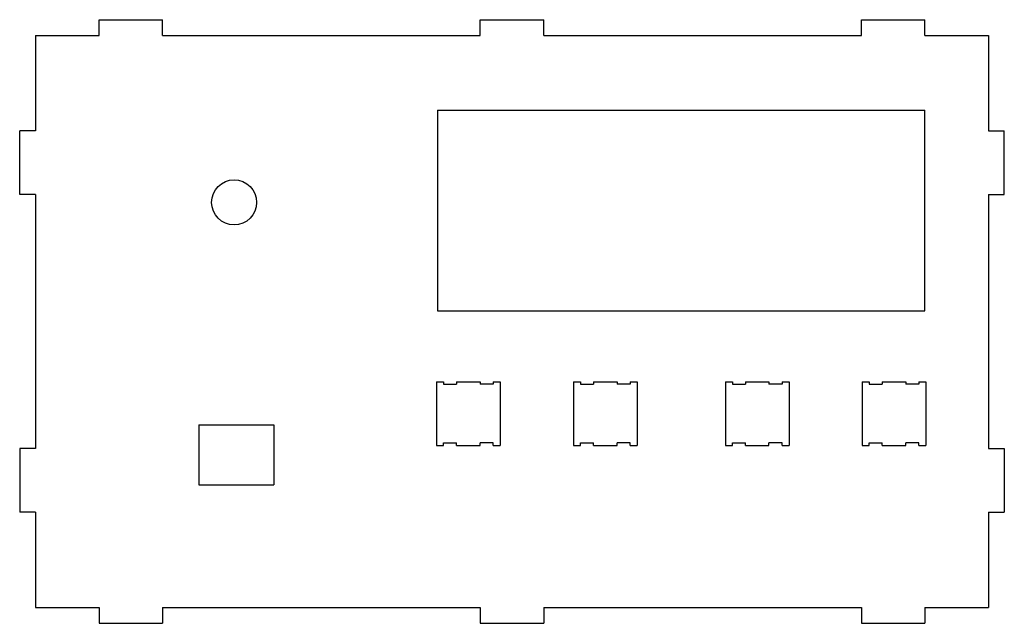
# Model space of a CAD drawing. Extents: x -98 to 98, y -60 to 60.
import ezdxf

# ---------------------------------------------------------------- set-up
doc = ezdxf.new("R2010")
doc.units = 0
doc.layers.add('VISIBLE', color=7, linetype='CONTINUOUS')

msp = doc.modelspace()

# ---------------------------------------------------------------- linework, layer by layer
at = {"layer": 'VISIBLE'}
for p, q in [((-82.55, 60.33), (-69.85, 60.33)), ((-82.55, 57.15), (-82.55, 60.33)), ((-69.85, 57.15), (-69.85, 60.33)), ((-6.35, 60.33), (6.35, 60.33)), ((-6.35, 57.15), (-6.35, 60.33)), ((6.35, 57.15), (6.35, 60.33)), ((69.85, 60.33), (82.55, 60.33)), ((69.85, 57.15), (69.85, 60.33)), ((82.55, 57.15), (82.55, 60.33)), ((-95.25, 57.15), (-82.55, 57.15)), ((-95.25, 57.15), (-95.25, 38.1)), ((-69.85, 57.15), (-6.35, 57.15)), ((6.35, 57.15), (69.85, 57.15)), ((82.55, 57.15), (95.25, 57.15)), ((95.25, 57.15), (95.25, 38.1)), ((-14.88, 42.24), (-14.88, 2.14)), ((-14.88, 42.24), (82.55, 42.24)), ((82.55, 2.14), (82.55, 42.24)), ((-95.25, 38.1), (-98.43, 38.1)), ((-98.43, 25.4), (-98.43, 38.1)), ((95.25, 38.1), (98.43, 38.1)), ((98.43, 25.4), (98.43, 38.1)), ((-95.25, 25.4), (-98.43, 25.4)), ((-95.25, 25.4), (-95.25, -25.4)), ((95.25, 25.4), (95.25, -25.4)), ((95.25, 25.4), (98.43, 25.4)), ((-14.88, 2.14), (82.55, 2.14)), ((-15.07, -12.04), (-15.07, -24.76)), ((-15.07, -12.04), (-13.67, -12.04)), ((-13.67, -12.04), (-13.67, -12.54)), ((-13.67, -12.54), (-11.07, -12.54)), ((-11.07, -12.04), (-11.07, -12.54)), ((-11.07, -12.04), (-6.35, -12.04)), ((-6.35, -12.04), (-6.35, -12.54)), ((-3.75, -12.54), (-6.35, -12.54)), ((-3.75, -12.04), (-2.35, -12.04)), ((-3.75, -12.04), (-3.75, -12.54)), ((-2.35, -12.04), (-2.35, -24.76)), ((12.3, -12.04), (12.3, -24.76)), ((12.3, -12.04), (13.7, -12.04)), ((13.7, -12.04), (13.7, -12.54)), ((13.7, -12.54), (16.3, -12.54)), ((16.3, -12.04), (16.3, -12.54)), ((16.3, -12.04), (21.02, -12.04)), ((21.02, -12.04), (21.02, -12.54)), ((23.62, -12.54), (21.02, -12.54)), ((23.62, -12.04), (25.02, -12.04)), ((23.62, -12.04), (23.62, -12.54)), ((25.02, -12.04), (25.02, -24.76)), ((42.66, -12.04), (42.66, -24.76)), ((42.66, -12.04), (44.06, -12.04)), ((44.06, -12.04), (44.06, -12.54)), ((44.06, -12.54), (46.66, -12.54)), ((46.66, -12.04), (46.66, -12.54)), ((46.66, -12.04), (51.38, -12.04)), ((51.38, -12.04), (51.38, -12.54)), ((53.98, -12.54), (51.38, -12.54)), ((53.98, -12.04), (55.38, -12.04)), ((53.98, -12.04), (53.98, -12.54)), ((55.38, -12.04), (55.38, -24.76)), ((70.03, -12.04), (70.03, -24.76)), ((70.03, -12.04), (71.43, -12.04)), ((71.43, -12.04), (71.43, -12.54)), ((71.43, -12.54), (74.03, -12.54)), ((74.03, -12.04), (74.03, -12.54)), ((74.03, -12.04), (78.75, -12.04)), ((78.75, -12.04), (78.75, -12.54)), ((81.35, -12.54), (78.75, -12.54)), ((81.35, -12.04), (81.35, -12.54)), ((81.35, -12.04), (82.75, -12.04)), ((82.75, -12.04), (82.75, -24.76)), ((-62.6, -20.67), (-62.6, -32.67)), ((-62.6, -20.67), (-47.6, -20.67)), ((-47.6, -20.67), (-47.6, -32.67)), ((-95.25, -25.4), (-98.43, -25.4)), ((-98.43, -25.4), (-98.43, -38.1)), ((-15.07, -24.76), (-13.67, -24.76)), ((-13.67, -24.26), (-11.07, -24.26)), ((-13.67, -24.76), (-13.67, -24.26)), ((-11.07, -24.76), (-11.07, -24.26)), ((-11.07, -24.76), (-6.35, -24.76)), ((-3.75, -24.26), (-6.35, -24.26)), ((-6.35, -24.76), (-6.35, -24.26)), ((-3.75, -24.76), (-3.75, -24.26)), ((-3.75, -24.76), (-2.35, -24.76)), ((12.3, -24.76), (13.7, -24.76)), ((13.7, -24.26), (16.3, -24.26)), ((13.7, -24.76), (13.7, -24.26)), ((16.3, -24.76), (16.3, -24.26)), ((16.3, -24.76), (21.02, -24.76)), ((23.62, -24.26), (21.02, -24.26)), ((21.02, -24.76), (21.02, -24.26)), ((23.62, -24.76), (23.62, -24.26)), ((23.62, -24.76), (25.02, -24.76)), ((42.66, -24.76), (44.06, -24.76)), ((44.06, -24.26), (46.66, -24.26)), ((44.06, -24.76), (44.06, -24.26)), ((46.66, -24.76), (46.66, -24.26)), ((46.66, -24.76), (51.38, -24.76)), ((53.98, -24.26), (51.38, -24.26)), ((51.38, -24.76), (51.38, -24.26)), ((53.98, -24.76), (53.98, -24.26)), ((53.98, -24.76), (55.38, -24.76)), ((70.03, -24.76), (71.43, -24.76)), ((71.43, -24.26), (74.03, -24.26)), ((71.43, -24.76), (71.43, -24.26)), ((74.03, -24.76), (74.03, -24.26)), ((74.03, -24.76), (78.75, -24.76)), ((81.35, -24.26), (78.75, -24.26)), ((78.75, -24.76), (78.75, -24.26)), ((81.35, -24.76), (81.35, -24.26)), ((81.35, -24.76), (82.75, -24.76)), ((95.25, -25.4), (98.43, -25.4)), ((98.43, -25.4), (98.43, -38.1)), ((-62.6, -32.67), (-47.6, -32.67)), ((-95.25, -38.1), (-98.43, -38.1)), ((-95.25, -38.1), (-95.25, -57.15)), ((95.25, -38.1), (95.25, -57.15)), ((95.25, -38.1), (98.43, -38.1)), ((-95.25, -57.15), (-82.55, -57.15)), ((-82.55, -57.15), (-82.55, -60.33)), ((-69.85, -57.15), (-69.85, -60.33)), ((-69.85, -57.15), (-6.35, -57.15)), ((-6.35, -57.15), (-6.35, -60.33)), ((6.35, -57.15), (6.35, -60.33)), ((6.35, -57.15), (69.85, -57.15)), ((69.85, -57.15), (69.85, -60.33)), ((82.55, -57.15), (82.55, -60.33)), ((82.55, -57.15), (95.25, -57.15)), ((-82.55, -60.33), (-69.85, -60.33)), ((-6.35, -60.33), (6.35, -60.33)), ((69.85, -60.33), (82.55, -60.33))]:
    msp.add_line(p, q, dxfattribs=at)
msp.add_circle((-55.56, 23.81), 4.5, dxfattribs=at)

doc.saveas('drawing.dxf')
